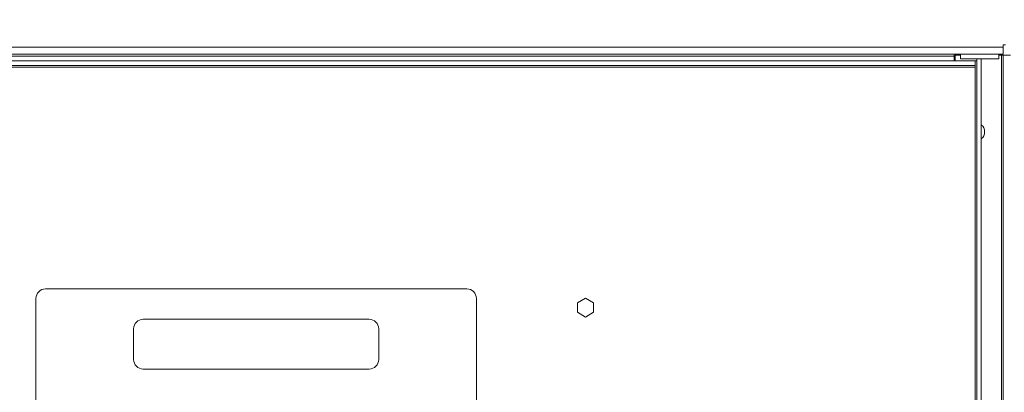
# Paper-space layout '5' of a CAD drawing. Header units: inches. Extents: x 1 to 109, y 1 to 85.
# Tile 35 of 58: x 51.84 to 59.88, y 57.83 to 60.86. Entities that reach past the tile are written whole.
import ezdxf

# ---------------------------------------------------------------- set-up
doc = ezdxf.new("R2010")
doc.units = ezdxf.units.IN
doc.header["$MEASUREMENT"] = 0
doc.layers.add('FORMAT', color=7, linetype='Continuous')
doc.styles.add('SLDTEXTSTYLE0', font='GOTHIC.TTF', dxfattribs={"width": 0.913})
doc.dimstyles.new('SLDDIMSTYLE11', dxfattribs={"dimtxt": 0.625, "dimasz": 0.65, "dimexe": 0, "dimexo": 0.0625, "dimgap": 0.15625, "dimtad": 0, "dimtih": 1, "dimtoh": 1, "dimlfac": 1.6, "dimrnd": 1e-09, "dimzin": 12, "dimdsep": 46, "dimtxsty": 'SLDTEXTSTYLE0', "dimblk1": 'NONE', "dimblk2": 'NONE', "dimsah": 1, "dimcen": 0.09, "dimadec": 0, "dimazin": 3, "dimtfac": 1, "dimtofl": 0, "dimtmove": 0, "dimatfit": 3, "dimldrblk": 'NONE', "dimfxl": 1, "dimfrac": 2, "dimtolj": 1, "dimtzin": 12, "dimarcsym": 0})

# ---------------------------------------------------------------- blocks, each defined once
blk = doc.blocks.new('_D_139')
at = {"layer": 'FORMAT', "color": 1, "ltscale": 5}
blk.add_line((53.3865, 69.233), (40.4804, 69.233), dxfattribs=at)
at = {"layer": 'FORMAT', "color": 1, "ltscale": 5, "insert": (37.8944, 69.5353), "char_height": 0.625, "attachment_point": 1, "style": 'SLDTEXTSTYLE0'}
blk.add_mtext('39.56', dxfattribs=at)
blk = doc.blocks.new('_NONE')
blk = doc.blocks.new('_D_143')
at = {"layer": 'FORMAT', "color": 1, "ltscale": 5}
for p, q in [((60.3998, 70.8736), (60.3998, 71.8579)), ((60.3998, 70.8736), (60.7074, 69.8894)), ((60.7074, 69.8894), (60.7074, 60.7158))]:
    blk.add_line(p, q, dxfattribs=at)
at = {"layer": 'FORMAT', "color": 1, "ltscale": 5, "char_height": 0.625, "attachment_point": 1, "rotation": 90, "style": 'SLDTEXTSTYLE0'}
for s, insert in [('22.31', (60.0976, 73.2893)), ('4 X ', (60.0976, 71.8579))]:
    blk.add_mtext(s, dxfattribs=dict(at, insert=insert))
blk = doc.blocks.new('_D_144')
at = {"layer": 'FORMAT', "color": 1, "ltscale": 5}
for p, q in [((62.2324, 70.8736), (62.2324, 71.8579)), ((62.2324, 70.8736), (61.0943, 69.8894)), ((61.0943, 69.8894), (61.0943, 61.9392))]:
    blk.add_line(p, q, dxfattribs=at)
at = {"layer": 'FORMAT', "color": 1, "ltscale": 5, "insert": (61.9302, 71.8579), "char_height": 0.625, "attachment_point": 1, "rotation": 90, "style": 'SLDTEXTSTYLE0'}
blk.add_mtext('22.93', dxfattribs=at)
blk = doc.blocks.new('_D_145')
at = {"layer": 'FORMAT', "color": 1, "ltscale": 5}
blk.add_line((66.0262, 65.967), (66.0262, 71.8579), dxfattribs=at)
at = {"layer": 'FORMAT', "color": 1, "ltscale": 5, "insert": (65.7239, 71.8579), "char_height": 0.625, "attachment_point": 1, "rotation": 90, "style": 'SLDTEXTSTYLE0'}
blk.add_mtext('30.82', dxfattribs=at)

psp = doc.layouts.new('5')

# ---------------------------------------------------------------- linework, layer by layer
at = {"color": 7, "linetype": 'Continuous', "lineweight": 15, "ltscale": 5}
for p, q in [((47.5999, 60.6396), (59.8697, 60.6396)), ((59.8697, 60.5841), (47.5999, 60.5841)), ((59.4698, 60.5659), (59.4698, 60.5841)), ((59.5229, 60.5841), (59.5229, 60.545)), ((59.8354, 60.545), (59.8354, 60.5841)), ((59.8697, 60.6583), (59.8884, 60.6583)), ((59.8697, 60.6396), (59.8697, 60.6583)), ((59.8697, 60.6396), (59.8697, 60.5841)), ((59.6417, 60.5284), (47.7435, 60.5284)), ((48.3032, 60.5659), (59.4698, 60.5659)), ((59.4698, 60.5659), (59.4698, 60.5284)), ((59.4791, 60.5752), (59.4791, 60.5284)), ((59.4791, 60.5752), (59.5229, 60.5752)), ((59.6791, 60.545), (59.5229, 60.545)), ((59.6417, 60.5284), (59.6417, 60.4911)), ((59.6542, 60.5284), (59.6417, 60.5284)), ((59.6542, 45.9422), (59.6542, 60.545)), ((59.8354, 60.545), (59.6791, 60.545)), ((59.6916, 45.9422), (59.6916, 60.545)), ((59.8354, 60.5752), (59.8572, 60.5752)), ((59.8572, 60.5752), (59.8572, 45.8841)), ((59.8572, 60.5752), (59.8697, 60.5752)), ((59.8697, 60.5752), (59.8697, 45.8841)), ((59.8697, 60.5752), (59.9289, 60.5752)), ((47.681, 60.4786), (59.6417, 60.4786)), ((59.6417, 60.4911), (47.7435, 60.4911)), ((59.6417, 60.4786), (59.6417, 60.4911)), ((59.6417, 60.4786), (59.6417, 45.9921)), ((52.0553, 58.6695), (52.1334, 58.6695)), ((52.1334, 58.6698), (52.1334, 58.6695)), ((55.4928, 58.6695), (52.1334, 58.6698)), ((51.9772, 55.0051), (51.9772, 58.5913)), ((55.5709, 55.0051), (55.5709, 58.5914)), ((56.4616, 58.5929), (56.3953, 58.5546)), ((56.5278, 58.5546), (56.4616, 58.5929)), ((56.3953, 58.5546), (56.3953, 58.4781)), ((56.5278, 58.4781), (56.5278, 58.5546)), ((54.6959, 58.4216), (52.8522, 58.4216)), ((56.3953, 58.4781), (56.4616, 58.4399)), ((56.4616, 58.4399), (56.5278, 58.4781)), ((52.774, 58.3435), (52.774, 58.0935)), ((54.774, 58.0935), (54.774, 58.3435)), ((52.8522, 58.0154), (54.6959, 58.0154))]:
    psp.add_line(p, q, dxfattribs=at)
at = {"color": 7, "linetype": 'Continuous', "lineweight": 15, "ltscale": 25}
for centre, radius, start, end in [((59.6447, 59.9502), 0.0741, 0, 50.73475), ((59.6447, 59.9502), 0.0741, 309.26525, 0), ((52.0553, 58.5913), 0.0781, 90.00629, 180.00041), ((55.4928, 58.5914), 0.0781, 0.00041, 89.99452), ((52.8522, 58.3435), 0.0781, 90.00041, 180.00041), ((54.6959, 58.3435), 0.0781, 0.00041, 90.00041), ((52.8522, 58.0935), 0.0781, 180.00041, 270.00041), ((54.6959, 58.0935), 0.0781, 270.00041, 0.00041)]:
    psp.add_arc(centre, radius, start, end, dxfattribs=at)

# ---------------------------------------------------------------- dimensions: what is measured, and where the dimension line sits
at = {"layer": 'FORMAT', "color": 1, "ltscale": 5}
dim = psp.add_ordinate_dim(feature_location=(60.7074, 60.4658), offset=(-0.3076, 11.3921), dtype=1, origin=(46.7624, 60.4658), text='4 X <>', dimstyle='SLDDIMSTYLE11', dxfattribs=at)
dim.commit()
dim.dimension.update_dxf_attribs({"geometry": '_D_143', "text_midpoint": (60.3998, 73.8666)})
for feature_location, offset, dtype, origin, picture, middle in [((61.0943, 61.6892), (1.1381, 10.1687), 1, (46.7624, 60.4658), '_D_144', (62.2324, 73.1509)), ((66.0262, 65.717), (0, 6.1409), 1, (46.7624, 60.4658), '_D_145', (66.0262, 73.1509)), ((53.6365, 69.233), (-13.1561, 0), 0, (47.1724, 44.5089), '_D_139', (39.1874, 69.233))]:
    dim = psp.add_ordinate_dim(feature_location=feature_location, offset=offset, dtype=dtype, origin=origin, dimstyle='SLDDIMSTYLE11', dxfattribs=at)
    dim.commit()
    dim.dimension.update_dxf_attribs({"geometry": picture, "text_midpoint": middle})

doc.saveas('drawing.dxf')
